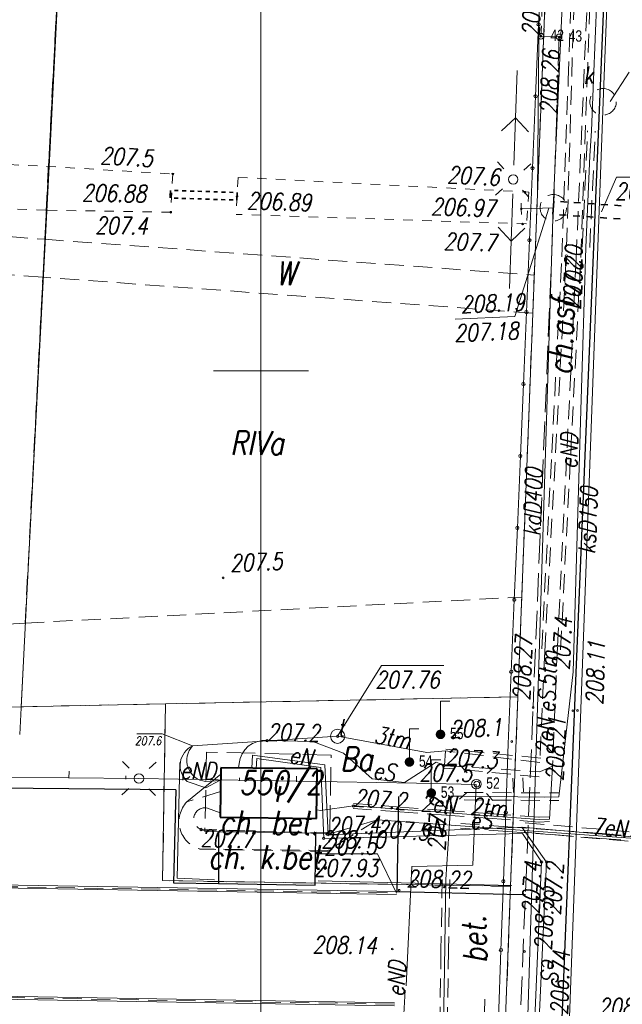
# Model space of a CAD drawing. Extents: x 6591072 to 6591270, y 5674713 to 5675005.
# Tile 16 of 36: x 6591187 to 6591219, y 5674817 to 5674869. Entities that reach past the tile are written whole.
import ezdxf
from ezdxf.enums import TextEntityAlignment as Align

# ---------------------------------------------------------------- set-up
doc = ezdxf.new("R2010")
doc.units = 0
doc.header["$PDMODE"] = 33
doc.header["$PDSIZE"] = 0.3
for name, pattern in [('1', [0]), ('2', [1.5, 1, -0.5]), ('BGT', [0]), ('BUD', [0]), ('KOC', [2, 1.5, -0.5]), ('KOJ', [0]), ('KOR', [1, 0.5, -0.5]), ('KOU', [1.5, 1, -0.5]), ('UBE', [1.5, 1, -0.5]), ('UOK', [1.5, 1, -0.5]), ('UPE', [0]), ('UPG', [0]), ('UPK', [0]), ('UPT', [0]), ('WRC', [0])]:
    doc.linetypes.add(name, pattern=pattern)
doc.layers.get('0').update_dxf_attribs({"color": 250, "linetype": 'CONTINUOUS', "lineweight": 100})
for name, color, linetype, lineweight in [('Dzialki', 7, '1', 18), ('EBUOO_T_1', 250, 'CONTINUOUS', 25), ('EBUPP_L_1', 250, 'BUD', 40), ('EUZPU_L_3', 142, 'CONTINUOUS', 18), ('Kontury', 90, '1', 18), ('Numery_dzialek', 7, 'CONTINUOUS', 18), ('Numery_konturow', 90, 'CONTINUOUS', 13), ('SDROK_T_1', 7, 'CONTINUOUS', 18), ('SDRPK_L_0', 7, 'KOJ', 25), ('SDRPK_L_1', 7, 'KOU', 18), ('SDRPK_L_2', 7, 'KOC', 18), ('SDRPK_L_3', 7, 'KOJ', 25), ('SDRPK_L_5', 7, 'KOC', 18), ('SDRPT_L_5', 7, '1', 35), ('SZOPO_L_0', 7, 'BGT', 18), ('SZOPO_L_1', 7, '2', 18), ('SZZPZ_T_0', 7, 'CONTINUOUS', 18), ('UEEOA_T_10', 1, 'CONTINUOUS', 18), ('UEEOA_T_9', 1, 'CONTINUOUS', 18), ('UEEOC_T_0', 1, 'CONTINUOUS', 18), ('UEEOC_T_1', 1, 'CONTINUOUS', 18), ('UEEOO_T_0', 1, 'CONTINUOUS', 18), ('UEEOO_T_1', 1, 'CONTINUOUS', 18), ('UEEPB_L_0', 1, 'UBE', 18), ('UEEPB_L_1', 1, 'UBE', 18), ('UEEPON_L_0', 1, 'UPE', 18), ('UEEPON_L_1', 1, 'UPE', 18), ('UEEPOS_L_0', 1, 'UPE', 18), ('UKKOA_T_4', 36, 'CONTINUOUS', 18), ('UKKOC_T_1', 36, 'CONTINUOUS', 18), ('UKKOC_T_3', 36, 'CONTINUOUS', 18), ('UKKOC_T_4', 36, 'CONTINUOUS', 18), ('UKKOC_T_5', 36, 'CONTINUOUS', 18), ('UKKOO_T_0', 36, 'CONTINUOUS', 18), ('UKKOO_T_1', 36, 'CONTINUOUS', 18), ('UKKPA_L_1', 36, 'UOK', 18), ('UKKPA_L_5', 36, 'UOK', 18), ('UKKPOD_L_1', 36, 'UPK', 18), ('UKKPOM_L_1', 36, 'UPG', 18), ('UKKPOP_L_1', 36, 'UPG', 18), ('UTTOA_T_1', 30, 'CONTINUOUS', 18), ('UTTOA_T_8', 30, 'CONTINUOUS', 18), ('UTTOC_T_2', 30, 'CONTINUOUS', 18), ('UTTOO_T_2', 30, 'CONTINUOUS', 18), ('UTTPOM_L_0', 30, 'UPT', 18), ('WUKOS_T_1', 7, 'CONTINUOUS', 18), ('WUKPS_L_2', 7, '1', 18), ('WWRPH_L_0', 23, '1', 13), ('WWRPP_T_0', 13, 'CONTINUOUS', 18)]:
    doc.layers.add(name, color=color, linetype=linetype, lineweight=lineweight)
for name, color, linetype, lineweight, true_color in [('KTKR', 7, 'CONTINUOUS', 25, 0x0a0909), ('PARRA', 7, 'CONTINUOUS', 13, 0x0a0909), ('PARSI', 7, 'CONTINUOUS', 20, 0x0a0909), ('SUSM_I', 7, 'CONTINUOUS', 13, 0x0a0909)]:
    doc.layers.add(name, color=color, linetype=linetype, lineweight=lineweight, true_color=true_color)
for name, color, linetype, lineweight, plot in [('PP$$O', 209, 'CONTINUOUS', 13, False), ('PPINO', 4, 'CONTINUOUS', 13, False), ('PPINP', 4, 'CONTINUOUS', 13, False), ('PPULO', 181, 'CONTINUOUS', 13, False), ('PPULP', 181, 'CONTINUOUS', 13, False), ('PPUZO', 230, 'CONTINUOUS', 13, False), ('PPUZP', 230, 'CONTINUOUS', 13, False)]:
    doc.layers.add(name, color=color, linetype=linetype, lineweight=lineweight, plot=plot)
doc.styles.add('K1_ACAD', font='romans.shx', dxfattribs={"width": 0.8, "oblique": 12})
doc.styles.add('OPIS_PIK', font='txt', dxfattribs={"width": 0.8, "height": 1.2})
doc.styles.get("Standard").update_dxf_attribs({"font": 'Simplex.SHX', "width": 0.75})
doc.linetypes.add('BGS', pattern='A,3.75,[45,msgB.shx,S=0.625,R=0,X=0,Y=0],3.75', length=7.5)

# ---------------------------------------------------------------- blocks, each defined once
blk = doc.blocks.new('other_WSU')
at = {"linetype": 'Continuous'}
blk.add_circle((0, 0), 0.045, dxfattribs=at)
blk = doc.blocks.new('other_WSP')
at = {"linetype": 'Continuous'}
blk.add_circle((0, 0), 0.045, dxfattribs=at)
blk = doc.blocks.new('other_LAT')
at = {"linetype": 'Continuous'}
for p, q in [((0, 0.75), (0, 1.25)), ((-1.25, 0), (-0.75, 0)), ((0.75, 0), (1.25, 0)), ((0, -0.75), (0, -1.25))]:
    blk.add_line(p, q, dxfattribs=at)
blk = doc.blocks.new('other_SLS')
at = {"linetype": 'Continuous'}
blk.add_circle((0, 0), 0.25, dxfattribs=at)
blk = doc.blocks.new('other_PNN')
at = {"linetype": 'Continuous'}
for p, q in [((3.25, 0), (2.5429, 0.7071)), ((0.75, 0), (5.75, 0)), ((3.25, 0), (2.5429, -0.7071))]:
    blk.add_line(p, q, dxfattribs=at)
blk = doc.blocks.new('other_UGE')
at = {"linetype": 'Continuous'}
blk.add_circle((0, 0), 0.0625, dxfattribs=at)
blk = doc.blocks.new('other_UKT')
at = {"linetype": 'Continuous'}
blk.add_circle((0, 0), 0.375, dxfattribs=at)
blk = doc.blocks.new('other_UGT')
at = {"linetype": 'Continuous'}
blk.add_circle((0, 0), 0.0625, dxfattribs=at)
blk = doc.blocks.new('TRA1')
at = {"linetype": 'Continuous'}
for p, q in [((-0.2625, -0.375), (-0.2625, 0.375)), ((0.2625, -0.375), (0.2625, 0.375))]:
    blk.add_line(p, q, dxfattribs=at)
blk = doc.blocks.new('mzsk01')
at = {"layer": 'PARSI'}
for p, q in [((0, -5), (0, 5)), ((5, 0), (-5, 0))]:
    blk.add_line(p, q, dxfattribs=at)
blk = doc.blocks.new('PIK_IN')
at = {"layer": 'PPINP'}
blk.add_point((0, 0), dxfattribs=at)
at = {"layer": 'PP$$O', "color": 0, "oblique": 15, "width": 0.8, "flags": 1}
blk.add_attdef('KOD', (1, -1.3), '', height=0.5, dxfattribs=at)
at = {"layer": 'PPINO', "color": 0, "style": 'OPIS_PIK', "width": 0.8}
blk.add_attdef('NR_PKT', (1, -0.5), '', height=1.2, dxfattribs=at)
blk = doc.blocks.new('PIK_UL')
at = {"layer": 'PPULP'}
blk.add_point((0, 0), dxfattribs=at)
at = {"layer": 'PP$$O', "oblique": 15, "width": 0.8, "flags": 1}
blk.add_attdef('KOD', (1, -1.3), '', height=0.5, dxfattribs=at)
at = {"layer": 'PPULO', "color": 0, "style": 'OPIS_PIK', "width": 0.8}
blk.add_attdef('NR_PKT', (1, -0.5), '', height=1.2, dxfattribs=at)
blk = doc.blocks.new('PIK_UZ')
at = {"layer": 'PPUZP'}
blk.add_point((0, 0), dxfattribs=at)
at = {"layer": 'PP$$O', "oblique": 15, "width": 0.8, "flags": 1}
blk.add_attdef('KOD', (1, -1.3), '', height=0.5, dxfattribs=at)
at = {"layer": 'PPUZO', "color": 0, "style": 'OPIS_PIK', "width": 0.8}
blk.add_attdef('NR_PKT', (1, -0.5), '', height=1.2, dxfattribs=at)
blk = doc.blocks.new('SUSM12_01')
at = {"layer": 'SUSM_I', "lineweight": 18}
for p, q in [((0, 0.5), (0, 3.5)), ((0, 3.5), (1, 3.5))]:
    blk.add_line(p, q, dxfattribs=at)
at = {"layer": 'SUSM_I', "lineweight": 18, "const_width": 0.5, "flags": 128}
blk.add_lwpolyline([(-0.25, 0, 1), (0.25, 0, 1)], format="xyb", close=True, dxfattribs=at)

msp = doc.modelspace()

# ---------------------------------------------------------------- linework, layer by layer
at = {"layer": 'Dzialki'}
for p, q in [((6591193.63, 5674956.04), (6591187.34, 5674832.27)), ((6591216.91, 5674918.49), (6591213.55, 5674832.79)), ((6591187.34, 5674832.27), (6591194.96, 5674832.42)), ((6591194.96, 5674832.42), (6591194.81, 5674823.09)), ((6591213.55, 5674832.79), (6591194.96, 5674832.42)), ((6591213.17, 5674822.79), (6591213.55, 5674832.79)), ((6591187.34, 5674832.27), (6591159.66, 5674831.72)), ((6591194.81, 5674823.09), (6591213.17, 5674822.79)), ((6591213.17, 5674822.79), (6591209.285, 5674720.792)), ((6591213.17, 5674822.79), (6591210.449, 5674751.347))]:
    msp.add_line(p, q, dxfattribs=at)
at = {"layer": 'EBUPP_L_1', "linetype": '1'}
for p, q in [((6591197.88, 5674829.05), (6591197.84, 5674826.44)), ((6591202.96, 5674828.99), (6591197.88, 5674829.05)), ((6591202.93, 5674826.37), (6591202.96, 5674828.99)), ((6591197.84, 5674826.44), (6591202.93, 5674826.37))]:
    msp.add_line(p, q, dxfattribs=at)
at = {"layer": 'EUZPU_L_3', "linetype": 'KOR'}
for p, q in [((6591171.734, 5674861.611), (6591188.685, 5674860.788)), ((6591188.685, 5674860.788), (6591195.348, 5674860.387)), ((6591195.348, 5674860.387), (6591195.242, 5674858.37)), ((6591198.793, 5674860.208), (6591198.691, 5674858.254)), ((6591198.793, 5674860.208), (6591214.126, 5674859.431)), ((6591214.126, 5674859.431), (6591214.006, 5674857.754)), ((6591188.652, 5674858.475), (6591171.582, 5674859.042)), ((6591195.242, 5674858.37), (6591188.652, 5674858.475)), ((6591214.006, 5674857.754), (6591198.691, 5674858.254))]:
    msp.add_line(p, q, dxfattribs=at)
at = {"layer": 'Kontury', "linetype": 'KOU'}
for p, q in [((6591188.59, 5674856.94), (6591190.86, 5674901.7)), ((6591214.42, 5674855.05), (6591216.23, 5674900.99)), ((6591158.28, 5674859.17), (6591188.59, 5674856.94)), ((6591188.49, 5674854.94), (6591158.3, 5674857.16)), ((6591188.59, 5674856.94), (6591214.42, 5674855.05)), ((6591187.56, 5674836.68), (6591188.49, 5674854.94)), ((6591214.34, 5674853.04), (6591188.49, 5674854.94)), ((6591214.34, 5674853.04), (6591214.42, 5674855.05)), ((6591213.76, 5674838.06), (6591214.34, 5674853.04)), ((6591187.56, 5674836.68), (6591213.76, 5674838.06)), ((6591213.55, 5674832.79), (6591213.76, 5674838.06)), ((6591158.17, 5674835.14), (6591187.56, 5674836.68)), ((6591194.96, 5674832.42), (6591159.66, 5674831.72)), ((6591194.81, 5674823.09), (6591194.96, 5674832.42)), ((6591213.55, 5674832.79), (6591194.96, 5674832.42)), ((6591213.17, 5674822.79), (6591213.55, 5674832.79)), ((6591213.17, 5674822.79), (6591194.81, 5674823.09)), ((6591210.81, 5674760.84), (6591213.17, 5674822.79))]:
    msp.add_line(p, q, dxfattribs=at)
at = {"layer": 'Kontury'}
msp.add_line((6591210.81, 5674760.84), (6591213.17, 5674822.79), dxfattribs=at)
at = {"layer": 'KTKR', "color": 7, "linetype": 'KOC', "lineweight": 18, "flags": 128}
msp.add_lwpolyline([(6591215.73, 5674867.62), (6591214.772, 5674867.657), (6591214.93, 5674871.238), (6591215.899, 5674871.201)], dxfattribs=at)
at = {"layer": 'PARRA'}
msp.add_line((6591200, 5674750), (6591200, 5675000), dxfattribs=at)
at = {"layer": 'SDRPK_L_0', "linetype": 'KOJ'}
for p, q in [((6591195.5, 5674827.88), (6591174.031, 5674828.074)), ((6591195.5, 5674827.88), (6591195.38, 5674822.98)), ((6591207.191, 5674822.495), (6591207.265, 5674827.538)), ((6591197.76, 5674825.67), (6591197.75, 5674822.94)), ((6591202.85, 5674822.85), (6591202.9, 5674825.6)), ((6591195.38, 5674822.98), (6591197.75, 5674822.94)), ((6591197.75, 5674822.94), (6591202.85, 5674822.85)), ((6591212.962, 5674822.356), (6591207.191, 5674822.495)), ((6591213.949, 5674822.348), (6591212.962, 5674822.356))]:
    msp.add_line(p, q, dxfattribs=at)
at = {"layer": 'SDRPK_L_1', "linetype": 'KOU'}
for p, q in [((6591174.175, 5674822.965), (6591207.158, 5674822.434)), ((6591207.044, 5674816.563), (6591174.039, 5674817.134))]:
    msp.add_line(p, q, dxfattribs=at)
at = {"layer": 'SDRPK_L_2', "linetype": 'KOC'}
for p, q in [((6591197.12, 5674829.87), (6591197.04, 5674825.68)), ((6591203.7, 5674829.72), (6591197.12, 5674829.87)), ((6591203.63, 5674825.58), (6591203.7, 5674829.72)), ((6591197.04, 5674825.68), (6591197.76, 5674825.67)), ((6591197.76, 5674825.67), (6591202.9, 5674825.6)), ((6591202.9, 5674825.6), (6591203.63, 5674825.58))]:
    msp.add_line(p, q, dxfattribs=at)
at = {"layer": 'SDRPK_L_3', "linetype": 'KOJ'}
for p, q in [((6591216.631, 5674834.051), (6591218.917, 5674889.619)), ((6591213.829, 5674765.013), (6591216.631, 5674834.051)), ((6591213.829, 5674765.013), (6591216.631, 5674834.051))]:
    msp.add_line(p, q, dxfattribs=at)
at = {"layer": 'SDRPK_L_5', "linetype": 'KOC'}
for p, q in [((6591215.73, 5674867.62, 208.258), (6591215.465, 5674859.307)), ((6591215.465, 5674859.307), (6591214.355, 5674832.224)), ((6591213.549, 5674812.531), (6591214.355, 5674832.224))]:
    msp.add_line(p, q, dxfattribs=at)
at = {"layer": 'SDRPT_L_5', "linetype": '1'}
for p, q in [((6591195.229, 5674859.52), (6591195.216, 5674859.121)), ((6591195.429, 5674859.514), (6591195.636, 5674859.507)), ((6591195.844, 5674859.501), (6591196.051, 5674859.494)), ((6591196.258, 5674859.487), (6591196.466, 5674859.481)), ((6591196.673, 5674859.474), (6591196.881, 5674859.467)), ((6591197.088, 5674859.461), (6591197.295, 5674859.454)), ((6591197.503, 5674859.447), (6591197.71, 5674859.441)), ((6591197.918, 5674859.434), (6591198.125, 5674859.427)), ((6591198.332, 5674859.421), (6591198.54, 5674859.414)), ((6591198.747, 5674859.407), (6591198.734, 5674859.008)), ((6591195.416, 5674859.114), (6591195.623, 5674859.107)), ((6591195.831, 5674859.101), (6591196.038, 5674859.094)), ((6591196.246, 5674859.087), (6591196.453, 5674859.081)), ((6591196.66, 5674859.074), (6591196.868, 5674859.068)), ((6591197.075, 5674859.061), (6591197.283, 5674859.054)), ((6591197.49, 5674859.048), (6591197.697, 5674859.041)), ((6591197.905, 5674859.034), (6591198.112, 5674859.028)), ((6591198.319, 5674859.021), (6591198.527, 5674859.014)), ((6591215.448, 5674858.956), (6591215.4, 5674858.259)), ((6591215.796, 5674858.932), (6591216.153, 5674858.908)), ((6591216.51, 5674858.883), (6591216.866, 5674858.858)), ((6591217.223, 5674858.834), (6591217.58, 5674858.809)), ((6591217.936, 5674858.785), (6591218.293, 5674858.76)), ((6591218.65, 5674858.735), (6591219.006, 5674858.711)), ((6591215.748, 5674858.235), (6591216.105, 5674858.21)), ((6591216.462, 5674858.186), (6591216.818, 5674858.161)), ((6591217.175, 5674858.136), (6591217.532, 5674858.112)), ((6591217.888, 5674858.087), (6591218.245, 5674858.063)), ((6591218.602, 5674858.038), (6591218.958, 5674858.013))]:
    msp.add_line(p, q, dxfattribs=at)
at = {"layer": 'SZOPO_L_0', "linetype": 'BGS'}
for p, q in [((6591189.27, 5674869.525), (6591188.87, 5674861.78)), ((6591188.87, 5674861.78), (6591188.47, 5674854.035)), ((6591188.47, 5674854.035), (6591188.07, 5674846.29)), ((6591188.07, 5674846.29), (6591187.67, 5674838.545)), ((6591187.67, 5674838.545), (6591187.27, 5674830.8))]:
    msp.add_line(p, q, dxfattribs=at)
at = {"layer": 'SZOPO_L_0', "linetype": 'BGT'}
for p, q in [((6591195.71, 5674829.33), (6591195.58, 5674823.22)), ((6591195.58, 5674823.22), (6591197.54, 5674823.14)), ((6591203.02, 5674823.08), (6591208.13, 5674822.955)), ((6591208.13, 5674822.955), (6591213.24, 5674822.83))]:
    msp.add_line(p, q, dxfattribs=at)
msp.add_circle((6591208.13, 5674822.955), 0.17, dxfattribs=at)
at = {"layer": 'SZOPO_L_1', "linetype": 'BGT'}
for p, q in [((6591214.646, 5674868.285), (6591214.806, 5674872.082)), ((6591214.486, 5674864.488), (6591214.646, 5674868.285)), ((6591214.326, 5674860.692), (6591214.486, 5674864.488)), ((6591214.165, 5674856.895), (6591214.326, 5674860.692)), ((6591214.005, 5674853.098), (6591214.165, 5674856.895)), ((6591213.845, 5674849.301), (6591214.005, 5674853.098)), ((6591213.685, 5674845.505), (6591213.845, 5674849.301)), ((6591213.525, 5674841.708), (6591213.685, 5674845.505)), ((6591213.364, 5674837.911), (6591213.525, 5674841.708)), ((6591213.204, 5674834.114), (6591213.364, 5674837.911)), ((6591213.044, 5674830.318), (6591213.204, 5674834.114)), ((6591212.915, 5674826.688), (6591213.044, 5674830.318)), ((6591212.787, 5674823.059), (6591212.915, 5674826.688)), ((6591212.658, 5674819.429), (6591212.787, 5674823.059)), ((6591212.53, 5674815.8), (6591212.658, 5674819.429))]:
    msp.add_line(p, q, dxfattribs=at)
for centre in [(6591214.646, 5674868.285), (6591214.486, 5674864.488), (6591214.326, 5674860.692), (6591214.165, 5674856.895), (6591214.005, 5674853.098), (6591213.845, 5674849.301), (6591213.685, 5674845.505), (6591213.525, 5674841.708), (6591213.364, 5674837.911), (6591213.204, 5674834.114), (6591212.915, 5674826.688), (6591212.787, 5674823.059), (6591212.658, 5674819.429)]:
    msp.add_circle(centre, 0.085, dxfattribs=at)
at = {"layer": 'UEEPB_L_0', "linetype": 'UBE'}
for p, q in [((6591217.088, 5674859.596), (6591217.234, 5674862.672)), ((6591217.488, 5674859.578), (6591217.634, 5674862.653)), ((6591216.942, 5674856.521), (6591217.088, 5674859.596)), ((6591217.342, 5674856.502), (6591217.488, 5674859.578)), ((6591214.762, 5674829.557), (6591209.755, 5674830.03)), ((6591214.668, 5674828.561), (6591209.661, 5674829.034)), ((6591197.86, 5674827.8), (6591196.09, 5674827.25)), ((6591210.719, 5674827.748), (6591215.715, 5674827.717)), ((6591210.716, 5674827.348), (6591215.713, 5674827.317)), ((6591197.85, 5674826.67), (6591197.17, 5674826.92)), ((6591207.318, 5674826.725), (6591204.871, 5674826.905)), ((6591207.337, 5674826.975), (6591204.889, 5674827.155)), ((6591209.766, 5674826.545), (6591207.318, 5674826.725)), ((6591209.784, 5674826.795), (6591207.337, 5674826.975)), ((6591212.232, 5674826.615), (6591209.784, 5674826.795)), ((6591206.14, 5674826.3), (6591203.53, 5674824.68)), ((6591206.14, 5674826.3), (6591203.67, 5674825.57)), ((6591212.213, 5674826.365), (6591209.766, 5674826.545)), ((6591214.661, 5674826.185), (6591212.213, 5674826.365)), ((6591214.679, 5674826.435), (6591212.232, 5674826.615)), ((6591215.215, 5674826.455), (6591214.665, 5674826.435)), ((6591215.225, 5674826.205), (6591214.675, 5674826.185)), ((6591203.636, 5674825.613), (6591196.774, 5674825.75)), ((6591203.67, 5674825.57), (6591196.84, 5674825.79)), ((6591213.011, 5674825.677), (6591210.521, 5674825.855)), ((6591213.029, 5674825.926), (6591210.539, 5674826.105)), ((6591215.501, 5674825.499), (6591213.011, 5674825.677)), ((6591215.519, 5674825.748), (6591213.029, 5674825.926)), ((6591218.009, 5674825.57), (6591215.519, 5674825.748)), ((6591217.991, 5674825.32), (6591215.501, 5674825.499)), ((6591220.481, 5674825.142), (6591217.991, 5674825.32)), ((6591220.499, 5674825.391), (6591218.009, 5674825.57)), ((6591203.53, 5674824.68), (6591196.75, 5674824.76)), ((6591203.616, 5674824.613), (6591196.754, 5674824.75)), ((6591209.561, 5674823.157), (6591209.497, 5674819.425)), ((6591209.961, 5674823.15), (6591209.897, 5674819.418)), ((6591209.497, 5674819.425), (6591209.433, 5674815.694)), ((6591209.897, 5674819.418), (6591209.833, 5674815.687))]:
    msp.add_line(p, q, dxfattribs=at)
for centre, radius, start, end in [((6591197.2, 5674826.212), 1.52, 136.9194, 252.7715), ((6591197.044, 5674826.344), 0.59, 77.6681, 249.7725)]:
    msp.add_arc(centre, radius, start, end, dxfattribs=at)
at = {"layer": 'UEEPB_L_1', "linetype": 'UBE'}
for p, q in [((6591217.24, 5674893.52), (6591216.11, 5674856.06)), ((6591216.63, 5674855.93), (6591218.21, 5674893.01)), ((6591216.21, 5674865.328), (6591216.55, 5674874.648)), ((6591217.21, 5674865.292), (6591217.55, 5674874.612)), ((6591215.87, 5674856.008), (6591216.21, 5674865.328)), ((6591216.87, 5674855.972), (6591217.21, 5674865.292)), ((6591214.97, 5674835.19), (6591216.11, 5674856.06)), ((6591215.341, 5674845.671), (6591215.871, 5674856.016)), ((6591216.63, 5674855.93), (6591215.64, 5674835.42)), ((6591216.339, 5674845.619), (6591216.869, 5674855.964)), ((6591214.811, 5674835.326), (6591215.341, 5674845.671)), ((6591215.809, 5674835.274), (6591216.339, 5674845.619)), ((6591214.97, 5674835.19), (6591214.71, 5674829.32)), ((6591215.64, 5674835.42), (6591215.38, 5674829.13)), ((6591209.74, 5674829.94), (6591209.68, 5674829.17)), ((6591214.71, 5674829.32), (6591209.74, 5674829.94)), ((6591209.68, 5674829.17), (6591214.72, 5674828.83)), ((6591214.72, 5674828.83), (6591215.38, 5674829.13)), ((6591219.417, 5674825.669), (6591213.792, 5674826.159)), ((6591219.373, 5674825.171), (6591213.748, 5674825.661))]:
    msp.add_line(p, q, dxfattribs=at)
at = {"layer": 'UEEPON_L_0', "linetype": 'UPE'}
for p, q in [((6591199.74, 5674829), (6591199.78, 5674829.54)), ((6591199.78, 5674829.54), (6591203.15, 5674829.06)), ((6591203.15, 5674829.06), (6591203.31, 5674825.32)), ((6591215.38, 5674829.13), (6591215.22, 5674826.33)), ((6591193.562, 5674828.481), (6591177.991, 5674828.64)), ((6591193.562, 5674828.481), (6591208.206, 5674828.236)), ((6591196.09, 5674827.25), (6591197.88, 5674828.71)), ((6591204.88, 5674827.03), (6591203.14, 5674826.8)), ((6591214.67, 5674826.31), (6591204.88, 5674827.03)), ((6591210.53, 5674825.98), (6591206.14, 5674826.3)), ((6591214.67, 5674826.31), (6591215.22, 5674826.33)), ((6591225.46, 5674824.91), (6591210.53, 5674825.98)), ((6591203.31, 5674825.32), (6591213.79, 5674825.57)), ((6591213.79, 5674825.57), (6591214.8, 5674824.08)), ((6591214.8, 5674824.08), (6591214.02, 5674805.99))]:
    msp.add_line(p, q, dxfattribs=at)
at = {"layer": 'UEEPON_L_1', "linetype": 'UPE'}
for p, q in [((6591218.021, 5674877.836), (6591217.551, 5674865.35)), ((6591217.551, 5674865.35), (6591217.434, 5674862.662)), ((6591217.434, 5674862.662), (6591217.348, 5674861.353)), ((6591217.348, 5674861.353), (6591217.142, 5674856.511)), ((6591217.142, 5674856.511), (6591216.881, 5674847.917)), ((6591216.881, 5674847.917), (6591216.465, 5674834.112)), ((6591216.465, 5674834.112), (6591215.714, 5674827.517)), ((6591208.206, 5674828.236), (6591211.361, 5674828.168)), ((6591211.361, 5674828.168), (6591211.181, 5674823.903)), ((6591209.761, 5674823.153), (6591210.011, 5674827.204)), ((6591210.011, 5674827.204), (6591210.027, 5674827.549)), ((6591210.027, 5674827.549), (6591210.718, 5674827.548)), ((6591210.718, 5674827.548), (6591214.964, 5674827.495)), ((6591214.964, 5674827.495), (6591215.714, 5674827.517)), ((6591207.96, 5674823.839), (6591207.668, 5674817.539)), ((6591211.181, 5674823.903), (6591207.96, 5674823.839)), ((6591209.662, 5674817.369), (6591209.761, 5674823.153)), ((6591207.599, 5674817.312), (6591207.442, 5674814.478)), ((6591209.633, 5674815.69), (6591209.662, 5674817.369))]:
    msp.add_line(p, q, dxfattribs=at)
at = {"layer": 'UEEPOS_L_0', "linetype": 'UPE'}
for p, q in [((6591200.32, 5674830.48), (6591202.74, 5674830.44)), ((6591202.74, 5674830.44), (6591204.35, 5674829.81)), ((6591204.35, 5674829.81), (6591205.87, 5674828.47)), ((6591198.84, 5674829.27), (6591198.81, 5674829.04)), ((6591199.51, 5674829.02), (6591199.56, 5674829.72)), ((6591199.56, 5674829.72), (6591203.36, 5674829.21)), ((6591207.57, 5674828.27), (6591209.24, 5674829.35)), ((6591209.24, 5674829.35), (6591209.68, 5674829.17)), ((6591203.36, 5674829.21), (6591203.54, 5674825.51)), ((6591205.87, 5674828.47), (6591207.57, 5674828.27)), ((6591203.14, 5674826.8), (6591202.94, 5674826.82)), ((6591203.54, 5674825.51), (6591213.77, 5674825.91)), ((6591213.77, 5674825.91), (6591215.07, 5674824.07)), ((6591213.77, 5674825.91), (6591225.02, 5674824.93)), ((6591215.07, 5674824.07), (6591214.22, 5674806.04))]:
    msp.add_line(p, q, dxfattribs=at)
msp.add_arc((6591200.192, 5674829.126), 1.36, 84.6145, 173.9221, dxfattribs=at)
at = {"layer": 'UKKOC_T_3', "linetype": 'Continuous'}
for p in [(6591215.182, 5674858.584), (6591210.243, 5674852.733)]:
    msp.add_line(p, (6591213.4, 5674852.865), dxfattribs=at)
at = {"layer": 'UKKOC_T_4', "linetype": 'Continuous'}
msp.add_line((6591218.43, 5674864.216), (6591219.424, 5674865.767), dxfattribs=at)
at = {"layer": 'UKKOC_T_5', "linetype": 'Continuous'}
for p, q in [((6591217.961, 5674858.39), (6591218.759, 5674860.218)), ((6591218.759, 5674860.218), (6591222.081, 5674860.218)), ((6591202.857, 5674824.512), (6591206.147, 5674824.512)), ((6591207.158, 5674822.434), (6591206.147, 5674824.512))]:
    msp.add_line(p, q, dxfattribs=at)
at = {"layer": 'UKKPA_L_1', "linetype": 'UOK'}
msp.add_circle((6591215.424, 5674858.608), 0.7, dxfattribs=at)
at = {"layer": 'UKKPA_L_5', "linetype": 'UOK'}
msp.add_circle((6591218.045, 5674864.199), 0.7, dxfattribs=at)
at = {"layer": 'UKKPOD_L_1', "linetype": 'UPK'}
for p, q in [((6591215.424, 5674858.608), (6591213.733, 5674858.544)), ((6591207.16, 5674822.514), (6591142.733, 5674823.591)), ((6591207.157, 5674822.354), (6591142.73, 5674823.431)), ((6591142.607, 5674817.55), (6591207.043, 5674816.483)), ((6591142.609, 5674817.71), (6591207.045, 5674816.643))]:
    msp.add_line(p, q, dxfattribs=at)
at = {"layer": 'UKKPOM_L_1', "linetype": 'UPK'}
for p, q in [((6591215.424, 5674858.608), (6591217.688, 5674909.657)), ((6591213.517, 5674798.506), (6591215.424, 5674858.608)), ((6591213.721, 5674858.844), (6591213.733, 5674858.544)), ((6591213.744, 5674858.244), (6591213.733, 5674858.544))]:
    msp.add_line(p, q, dxfattribs=at)
at = {"layer": 'UKKPOP_L_1', "linetype": 'UPK'}
for p, q in [((6591218.938, 5674886.622), (6591218.045, 5674864.199)), ((6591218.045, 5674864.199), (6591216.226, 5674814.336))]:
    msp.add_line(p, q, dxfattribs=at)
at = {"layer": 'UTTOC_T_2', "linetype": 'Continuous'}
for p, q in [((6591204.04, 5674830.71), (6591206.351, 5674834.442)), ((6591206.351, 5674834.442), (6591209.641, 5674834.442)), ((6591193.443, 5674830.846), (6591194.779, 5674830.846)), ((6591196.39, 5674830.21), (6591194.779, 5674830.846))]:
    msp.add_line(p, q, dxfattribs=at)
at = {"layer": 'UTTPOM_L_0', "linetype": 'UPT'}
for p, q in [((6591196.39, 5674830.21), (6591204.04, 5674830.71)), ((6591204.04, 5674830.71), (6591208.75, 5674829.86)), ((6591209.74, 5674829.94), (6591208.75, 5674829.86))]:
    msp.add_line(p, q, dxfattribs=at)
at = {"layer": 'UTTPOM_L_0', "linetype": 'UPE'}
for p, q in [((6591196.1, 5674828.32), (6591197.09, 5674827.99)), ((6591197.87, 5674828.38), (6591197.08, 5674828.32)), ((6591197.09, 5674827.99), (6591197.81, 5674828.38))]:
    msp.add_line(p, q, dxfattribs=at)
for centre, radius, start, end in [((6591196.894, 5674829.165), 1.16, 115.7702, 226.783), ((6591197.218, 5674829.441), 1.13, 137.1487, 262.9635)]:
    msp.add_arc(centre, radius, start, end, dxfattribs=at)
at = {"layer": 'WUKPS_L_2', "linetype": '1'}
for p, q in [((6591189.868, 5674828.497), (6591189.874, 5674828.868)), ((6591195.868, 5674828.401), (6591195.873, 5674828.739)), ((6591192.868, 5674828.449), (6591192.871, 5674828.626)), ((6591198.868, 5674828.353), (6591198.87, 5674828.514)), ((6591201.868, 5674828.305), (6591201.872, 5674828.61))]:
    msp.add_line(p, q, dxfattribs=at)
at = {"layer": 'WWRPH_L_0', "linetype": 'WRC'}
msp.add_line((6591214.884, 5674896.616), (6591214.589, 5674859.343), dxfattribs=at)

# ---------------------------------------------------------------- block references
at = {"layer": 'PARSI', "color": 253, "xscale": 0.5, "yscale": 0.5, "zscale": 0.5}
msp.add_blockref('mzsk01', (6591200, 5674850), dxfattribs=at)
at = {"layer": 'PPINP', "linetype": 'ByBlock', "xscale": 0.5, "yscale": 0.5, "zscale": 0.5}
msp.add_blockref('PIK_IN', (6591211.384, 5674828.186, 208.163), dxfattribs=at).add_auto_attribs({'NR_PKT': '52'})
at = {"layer": 'PPULP', "xscale": 0.5, "yscale": 0.5, "zscale": 0.5}
for p, values in [((6591214.772, 5674867.657, 208.273), {'NR_PKT': '42'}), ((6591215.73, 5674867.62, 208.258), {'NR_PKT': '43'})]:
    msp.add_blockref('PIK_UL', p, dxfattribs=at).add_auto_attribs(values)
at = {"layer": 'PPUZP', "xscale": 0.5, "yscale": 0.5, "zscale": 0.5}
for p, values in [((6591209.471, 5674830.808, 208.038), {'NR_PKT': '55'}), ((6591207.834, 5674829.349, 208.137), {'NR_PKT': '54'}), ((6591208.985, 5674827.711, 208.162), {'NR_PKT': '53'})]:
    msp.add_blockref('PIK_UZ', p, dxfattribs=at).add_auto_attribs(values)
at = {"layer": 'SUSM_I', "lineweight": 18, "xscale": 0.5, "yscale": 0.5, "zscale": 0.5}
for p in [(6591209.471, 5674830.808, 208.038), (6591207.834, 5674829.349, 208.137), (6591208.985, 5674827.711, 208.162)]:
    msp.add_blockref('SUSM12_01', p, dxfattribs=at)
at = {"layer": 'SZZPZ_T_0', "rotation": 2.397468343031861}
msp.add_blockref('TRA1', (6591213.568, 5674828.134), dxfattribs=at)
at = {"layer": 'SZZPZ_T_0', "color": 253, "rotation": 2.397468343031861}
msp.add_blockref('TRA1', (6591213.568, 5674828.134), dxfattribs=at)
at = {"layer": 'UEEOA_T_10'}
for p, rotation in [((6591213.307, 5674860.097), 2.39722245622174), ((6591211.362, 5674828.185), 2.39738638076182)]:
    msp.add_blockref('other_SLS', p, dxfattribs=dict(at, rotation=rotation))
at = {"layer": 'UEEOA_T_10', "color": 253}
for p, rotation in [((6591213.307, 5674860.097), 2.39722245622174), ((6591211.362, 5674828.185), 2.397386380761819)]:
    msp.add_blockref('other_SLS', p, dxfattribs=dict(at, rotation=rotation))
at = {"layer": 'UEEOA_T_9'}
for name, p, rotation in [('other_PNN', (6591213.307, 5674860.097), 87.8381898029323), ('other_LAT', (6591213.307, 5674860.097), 41.44664337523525), ('other_PNN', (6591213.307, 5674860.097), 268.0260386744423), ('other_LAT', (6591193.562, 5674828.481), 313.985155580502), ('other_LAT', (6591211.39, 5674828.236), 312.7616740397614), ('other_SLS', (6591193.562, 5674828.481), 2.39683996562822), ('other_PNN', (6591211.618, 5674811.079), 88.02681230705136)]:
    msp.add_blockref(name, p, dxfattribs=dict(at, rotation=rotation))
at = {"layer": 'UEEOA_T_9', "color": 253}
for name, p, rotation in [('other_PNN', (6591213.307, 5674860.097), 87.8381898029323), ('other_LAT', (6591213.307, 5674860.097), 41.44664337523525), ('other_PNN', (6591213.307, 5674860.097), 268.0260386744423), ('other_LAT', (6591193.562, 5674828.481), 313.985155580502), ('other_LAT', (6591211.39, 5674828.236), 312.7616740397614), ('other_SLS', (6591193.562, 5674828.481), 2.39683996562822), ('other_PNN', (6591211.618, 5674811.079), 88.02681230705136)]:
    msp.add_blockref(name, p, dxfattribs=dict(at, rotation=rotation))
at = {"layer": 'UEEOC_T_0'}
for p in [(6591204.88, 5674827.03), (6591206.14, 5674826.3), (6591196.84, 5674825.79), (6591203.31, 5674825.32), (6591214.8, 5674824.08)]:
    msp.add_blockref('other_UGE', p, dxfattribs=at)
at = {"layer": 'UEEOC_T_0', "color": 253}
for p in [(6591204.88, 5674827.03), (6591206.14, 5674826.3), (6591196.84, 5674825.79), (6591203.31, 5674825.32), (6591214.8, 5674824.08)]:
    msp.add_blockref('other_UGE', p, dxfattribs=at)
at = {"layer": 'UEEOC_T_1'}
for p in [(6591216.11, 5674856.06), (6591200.32, 5674830.48), (6591209.68, 5674829.17), (6591203.54, 5674825.51), (6591215.07, 5674824.07)]:
    msp.add_blockref('other_UGE', p, dxfattribs=at)
at = {"layer": 'UEEOC_T_1', "color": 253}
for p in [(6591216.11, 5674856.06), (6591200.32, 5674830.48), (6591209.68, 5674829.17), (6591203.54, 5674825.51), (6591215.07, 5674824.07)]:
    msp.add_blockref('other_UGE', p, dxfattribs=at)
at = {"layer": 'UTTOA_T_8'}
msp.add_blockref('other_UKT', (6591204.04, 5674830.71), dxfattribs=at)
at = {"layer": 'UTTOA_T_8', "color": 253}
msp.add_blockref('other_UKT', (6591204.04, 5674830.71), dxfattribs=at)
at = {"layer": 'UTTOC_T_2'}
msp.add_blockref('other_UGT', (6591204.04, 5674830.71), dxfattribs=at)
at = {"layer": 'UTTOC_T_2', "color": 253}
msp.add_blockref('other_UGT', (6591204.04, 5674830.71), dxfattribs=at)
at = {"layer": 'WUKOS_T_1', "color": 253}
for p, rotation in [((6591214.768, 5674867.661, 208.273), 2.3971404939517), ((6591215.727, 5674867.613), 2.3971404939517), ((6591195.223, 5674859.32), 2.396730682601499), ((6591198.741, 5674859.207), 2.39681264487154), ((6591213.733, 5674858.544), 2.39724977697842), ((6591214.355, 5674832.224), 2.397468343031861), ((6591216.457, 5674832.063), 2.3975503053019), ((6591216.694, 5674832.073), 2.3975503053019), ((6591207.293, 5674822.586), 2.39724977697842), ((6591206.922, 5674819.481), 2.39722245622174), ((6591213.904, 5674819.353), 2.397468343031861)]:
    msp.add_blockref('other_WSU', p, dxfattribs=dict(at, rotation=rotation))
at = {"layer": 'WUKOS_T_1'}
for p, rotation in [((6591195.223, 5674859.32), 2.396730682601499), ((6591198.741, 5674859.207), 2.396812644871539), ((6591213.733, 5674858.544), 2.39724977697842), ((6591214.355, 5674832.224), 2.397468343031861), ((6591216.457, 5674832.063), 2.397550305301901), ((6591216.694, 5674832.073), 2.397550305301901), ((6591207.293, 5674822.586), 2.39724977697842), ((6591206.922, 5674819.481), 2.39722245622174), ((6591213.904, 5674819.353), 2.397468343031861)]:
    msp.add_blockref('other_WSU', p, dxfattribs=dict(at, rotation=rotation))
at = {"layer": 'WWRPP_T_0'}
for p, rotation in [((6591195.348, 5674860.387), 2.396730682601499), ((6591213.926, 5674859.423), 2.39724977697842), ((6591195.242, 5674858.37), 2.396758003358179), ((6591213.806, 5674857.746), 2.397277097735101), ((6591198.003, 5674839.067), 2.3970038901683), ((6591213.232, 5674830.432), 2.397441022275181)]:
    msp.add_blockref('other_WSP', p, dxfattribs=dict(at, rotation=rotation))
at = {"layer": 'WWRPP_T_0', "color": 253}
for p, rotation in [((6591195.348, 5674860.387), 2.396730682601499), ((6591213.926, 5674859.423), 2.39724977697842), ((6591195.242, 5674858.37), 2.39675800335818), ((6591213.806, 5674857.746), 2.397277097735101), ((6591198.003, 5674839.067), 2.3970038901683), ((6591213.232, 5674830.432), 2.397441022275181)]:
    msp.add_blockref('other_WSP', p, dxfattribs=dict(at, rotation=rotation))

# ---------------------------------------------------------------- texts
at = {"layer": 'EBUOO_T_1', "style": 'K1_ACAD', "oblique": 12, "width": 0.8}
msp.add_text('i', height=1.25, dxfattribs=at).set_placement((6591200.857, 5674827.9), align=Align.MIDDLE)
at = {"layer": 'Numery_dzialek', "style": 'K1_ACAD', "oblique": 12, "width": 0.8}
msp.add_text('550/2', height=1.25, dxfattribs=at).set_placement((6591198.852, 5674828.889), align=Align.TOP_LEFT)
at = {"layer": 'Numery_konturow', "style": 'K1_ACAD', "oblique": 12, "width": 0.8}
for s, p in [('W', (6591200.798, 5674855.767)), ('RIVa', (6591198.379, 5674846.82)), ('Ba', (6591204.174, 5674830.139))]:
    msp.add_text(s, height=1.25, dxfattribs=at).set_placement(p, align=Align.TOP_LEFT)
at = {"layer": 'SDROK_T_1', "style": 'K1_ACAD', "oblique": 12, "width": 0.8}
msp.add_text('ch.asf.', height=1.25, rotation=87.7386, dxfattribs=at).set_placement((6591216.39, 5674849.746))
msp.add_text('ch. bet.', height=1.25, rotation=359.7, dxfattribs=at).set_placement((6591200.43, 5674826.16), align=Align.MIDDLE)
msp.add_text('ch. k.bet.', height=1.25, dxfattribs=at).set_placement((6591200.4, 5674824.33), align=Align.MIDDLE)
msp.add_text('bet.', height=1.25, rotation=91.9979, dxfattribs=at).set_placement((6591211.304, 5674818.719), align=Align.MIDDLE_LEFT)
at = {"layer": 'UEEOC_T_0', "style": 'K1_ACAD', "oblique": 12, "width": 0.8}
for s, rotation, p in [('207.20', 88.2666, (6591216.848, 5674853.198)), ('207.4', 86.9351, (6591216.26, 5674834.186)), ('207.5', 359.4464, (6591208.355, 5674828.34)), ('207.2', 355.8, (6591204.88, 5674827.03)), ('207.2', 87.3578, (6591209.706, 5674824.638))]:
    msp.add_text(s, height=0.9, rotation=rotation, dxfattribs=at).set_placement(p)
for s, rotation, p in [('207.5', 355.82, (6591206.14, 5674826.3)), ('207.7', 358.14, (6591196.84, 5674825.79)), ('207.5', 1.37, (6591203.31, 5674825.32))]:
    msp.add_text(s, height=0.9, rotation=rotation, dxfattribs=at).set_placement(p, align=Align.TOP_LEFT)
msp.add_text('207.4', height=0.9, rotation=87.25, dxfattribs=at).set_placement((6591214.8, 5674824.08), align=Align.RIGHT)
at = {"layer": 'UEEOC_T_1', "style": 'K1_ACAD', "oblique": 12, "width": 0.8}
for s, rotation, p in [('207.1', 266.88, (6591216.11, 5674856.06)), ('207.2', 358.96, (6591200.32, 5674830.48)), ('207.3', 356.16, (6591209.68, 5674829.17)), ('207.4', 2.24, (6591203.54, 5674825.51))]:
    msp.add_text(s, height=0.9, rotation=rotation, dxfattribs=at).set_placement(p)
msp.add_text('207.2', height=0.9, rotation=86.29, dxfattribs=at).set_placement((6591215.07, 5674824.07), align=Align.TOP_RIGHT)
at = {"layer": 'UEEOO_T_0', "style": 'K1_ACAD', "oblique": 12, "width": 0.8}
for s, rotation, p in [('eND', 88.2676, (6591216.668, 5674844.81)), ('2eN', 87.55, (6591215.4, 5674829.75)), ('eN', 351.89, (6591201.44, 5674829.3)), ('eND', 358.9107, (6591195.747, 5674828.465)), ('2eN', 355.8, (6591208.4, 5674826.77)), ('eN', 1.37, (6591208.44, 5674825.44)), ('7eN', 355.88, (6591217.435, 5674825.505)), ('eND', 86.8296, (6591207.547, 5674816.945))]:
    msp.add_text(s, height=0.9, rotation=rotation, dxfattribs=at).set_placement(p)
at = {"layer": 'UEEOO_T_1', "style": 'K1_ACAD', "oblique": 12, "width": 0.8}
for rotation, p in [(87.55, (6591215.5, 5674831.93)), (353.29, (6591205.87, 5674828.47)), (2, (6591211.03, 5674825.8)), (266.31, (6591214.84, 5674819.04))]:
    msp.add_text('eS', height=0.9, rotation=rotation, dxfattribs=at).set_placement(p)
at = {"layer": 'UKKOA_T_4', "style": 'K1_ACAD', "oblique": 12, "width": 0.8}
msp.add_text('k', height=0.9, rotation=2.3973, dxfattribs=at).set_placement((6591217.545, 5674865.162), align=Align.RIGHT)
at = {"layer": 'UKKOC_T_1', "style": 'K1_ACAD', "oblique": 12, "width": 0.8}
msp.add_text('206.74', height=0.9, rotation=87.9125, dxfattribs=at).set_placement((6591216.173, 5674815.977))
at = {"layer": 'UKKOC_T_3', "style": 'K1_ACAD', "oblique": 12, "width": 0.8}
for s, p in [('208.19', (6591210.514, 5674853.945)), ('207.18', (6591210.175, 5674852.43))]:
    msp.add_text(s, height=0.9, rotation=2.3973, dxfattribs=at).set_placement(p, align=Align.TOP_LEFT)
at = {"layer": 'UKKOC_T_4', "style": 'K1_ACAD', "oblique": 12, "width": 0.8}
msp.add_text('208.22', height=0.9, dxfattribs=at).set_placement((6591217.793, 5674816.882), align=Align.TOP_LEFT)
at = {"layer": 'UKKOC_T_5', "style": 'K1_ACAD', "oblique": 12, "width": 0.8}
for s, p in [('207.03', (6591218.678, 5674859.918)), ('208.10', (6591203.178, 5674825.712)), ('207.93', (6591202.776, 5674824.212))]:
    msp.add_text(s, height=0.9, dxfattribs=at).set_placement(p, align=Align.TOP_LEFT)
at = {"layer": 'UKKOO_T_0', "style": 'K1_ACAD', "oblique": 12, "width": 0.8}
msp.add_text('kdD400', height=0.9, rotation=88.1817, dxfattribs=at).set_placement((6591214.739, 5674841.25))
at = {"layer": 'UKKOO_T_1', "style": 'K1_ACAD', "oblique": 12, "width": 0.8}
msp.add_text('ksD150', height=0.9, rotation=87.9112, dxfattribs=at).set_placement((6591217.635, 5674840.312))
at = {"layer": 'UTTOA_T_1', "style": 'K1_ACAD', "oblique": 12, "width": 0.8}
msp.add_text('t', height=0.9, dxfattribs=at).set_placement((6591204.04, 5674830.71))
at = {"layer": 'UTTOC_T_2', "style": 'K1_ACAD', "oblique": 12, "width": 0.8}
msp.add_text('207.76', height=0.9, dxfattribs=at).set_placement((6591206.03, 5674833.242))
msp.add_text('207.6', height=0.45, dxfattribs=at).set_placement((6591194.739, 5674830.696), align=Align.TOP_RIGHT)
at = {"layer": 'UTTOO_T_2', "style": 'K1_ACAD', "oblique": 12, "width": 0.8}
for s, rotation, p in [('5tm', 87.49, (6591215.55, 5674833.3)), ('3tm', 349.77, (6591205.92, 5674830.37)), ('2tm', 355.8, (6591211.02, 5674826.58))]:
    msp.add_text(s, height=0.9, rotation=rotation, dxfattribs=at).set_placement(p)
at = {"layer": 'WUKOS_T_1', "style": 'K1_ACAD', "oblique": 12, "width": 0.8}
for s, rotation, p in [('208.27', 87.4603, (6591214.669, 5674867.634)), ('208.26', 87.4603, (6591215.607, 5674863.518, -0.041)), ('206.88', 359.0914, (6591190.546, 5674858.946)), ('206.89', 358.0737, (6591199.245, 5674858.536)), ('206.97', 358.074, (6591208.956, 5674858.228)), ('208.27', 87.6546, (6591214.185, 5674832.577)), ('208.11', 87.9144, (6591218.034, 5674832.35)), ('208.21', 87.6606, (6591215.935, 5674828.327)), ('208.22', 358.6292, (6591207.665, 5674822.761)), ('208.33', 87.656, (6591215.327, 5674819.382)), ('208.14', 359.0425, (6591202.707, 5674819.267))]:
    msp.add_text(s, height=0.9, rotation=rotation, dxfattribs=at).set_placement(p)
at = {"layer": 'WWRPP_T_0', "style": 'K1_ACAD', "oblique": 12, "width": 0.8}
for s, rotation, p in [('207.5', 356.5494, (6591191.495, 5674860.919)), ('207.6', 357.0312, (6591209.804, 5674859.906)), ('207.4', 359.0915, (6591191.241, 5674857.233)), ('207.7', 358.074, (6591209.621, 5674856.391)), ('207.5', 2.397, (6591198.38, 5674839.39)), ('208.1', 2.3973, (6591209.975, 5674830.628))]:
    msp.add_text(s, height=0.9, rotation=rotation, dxfattribs=at).set_placement(p)

doc.saveas('drawing.dxf')
